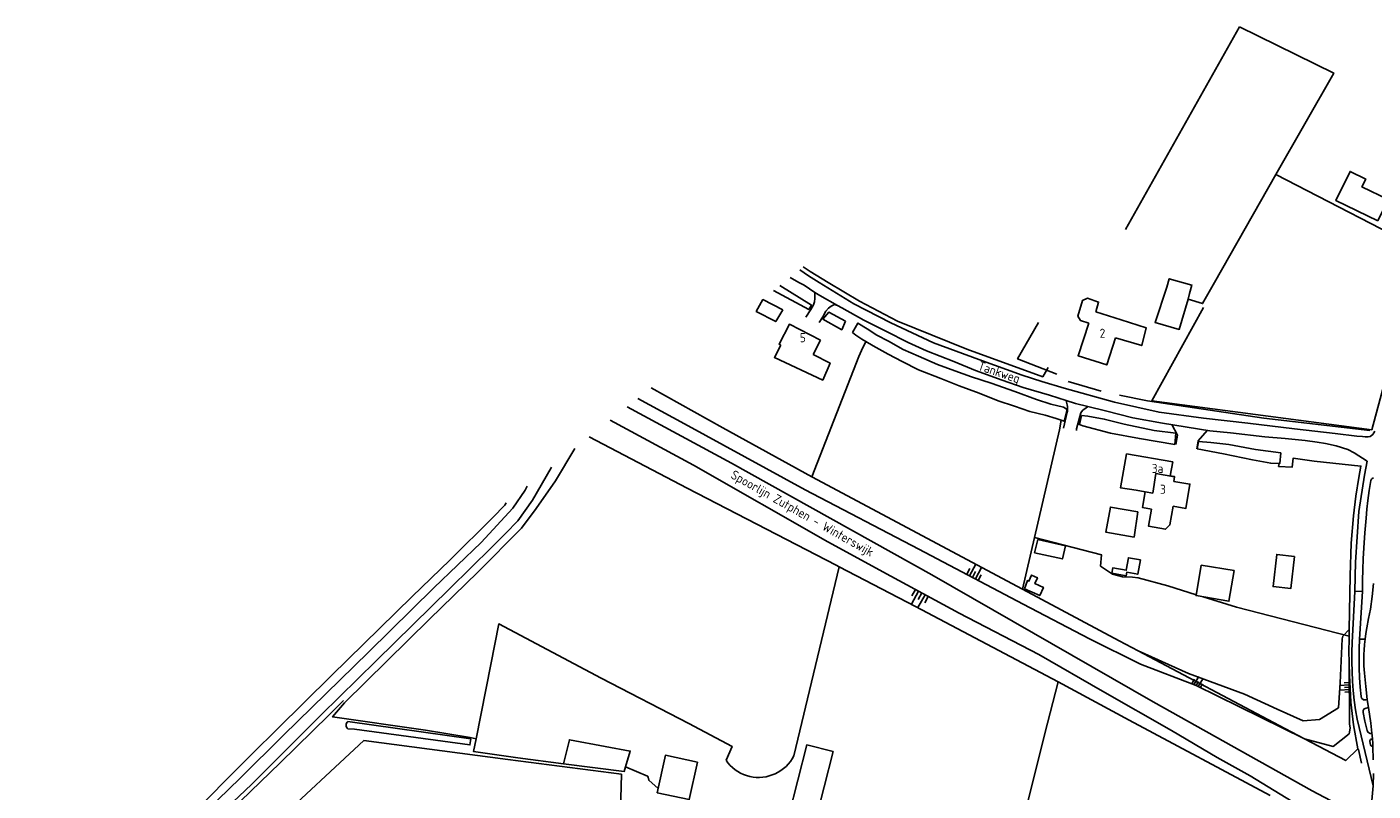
# Model space of a CAD drawing. Header units: metres. Extents: x 233829 to 239427, y 444283 to 448222.
# Tile 163 of 171: x 237457 to 237828, y 447860 to 448070. Entities that reach past the tile are written whole.
import ezdxf

# ---------------------------------------------------------------- set-up
doc = ezdxf.new("R2010")
doc.units = ezdxf.units.M
doc.header["$MEASUREMENT"] = 0
for name, color, linetype in [('ASSPOOR', 253, 'Continuous'), ('BIJGEBOUW', 4, 'Continuous'), ('DAKRAND', 4, 'Continuous'), ('DAKRAND-BYG', 4, 'Continuous'), ('HEG', 253, 'Continuous'), ('HEK', 253, 'Continuous'), ('HOOFDGEBOUW', 4, 'Continuous'), ('HUISNUMMER', 253, 'Continuous'), ('INSTEEKSLOOT', 153, 'Continuous'), ('KANTVERH', 253, 'Continuous'), ('OVLIJNOBJ', 253, 'Continuous'), ('RASTER', 253, 'Continuous'), ('STRAATNAAM', 253, 'Continuous'), ('TALUD', 253, 'Continuous'), ('TUSSENMUUR', 253, 'Continuous')]:
    doc.layers.add(name, color=color, linetype=linetype)
doc.styles.get("Standard").update_dxf_attribs({"font": 'iso.shx'})

# ---------------------------------------------------------------- blocks, each defined once
blk = doc.blocks.new('TA', base_point=(75009.5, 300012))
for p, q in [((75009.5, 300012.5), (75010, 300012.5)), ((75009.5, 300012.25), (75010.5, 300012.25)), ((75009.5, 300012), (75010, 300012)), ((75009.5, 300011.75), (75010.5, 300011.75)), ((75009.5, 300011.5), (75010, 300011.5))]:
    blk.add_line(p, q)

msp = doc.modelspace()

# ---------------------------------------------------------------- linework, layer by layer
at = {"layer": 'ASSPOOR'}
msp.add_lwpolyline([(237622.38, 447965.73), (237651.07, 447950.28), (237706.18, 447919.51), (237767.14, 447884.5), (237810.86, 447860.09), (237824.64, 447852.77), (237827.76, 447851.09), (237832.77, 447848.42), (237837.8, 447845.75), (237857.05, 447835.57), (237858.82, 447834.64), (237879.8, 447823.18), (237904.02, 447810.23), (237933.45, 447794.37), (237936.7, 447792.71), (237999.57, 447758.89), (238000, 447758.66)], dxfattribs=at)
at = {"layer": 'BIJGEBOUW'}
msp.add_lwpolyline([(237666.88, 447853.3), (237674.14, 447851.46), (237679.06, 447870.84), (237671.79, 447872.68), (237666.88, 447853.3)], dxfattribs=at)
at = {"layer": 'DAKRAND'}
msp.add_line((237761.87, 447929.83), (237762.87, 447936.8), dxfattribs=at)
for points in [[(237751.32, 447991.93), (237752.1, 447994.57), (237749.03, 447995.66), (237747.71, 447995.03), (237746.36, 447990.74), (237747.17, 447989.46), (237749.38, 447988.8)], [(237758.33, 447989.67), (237765.22, 447987.47), (237764, 447982.59), (237756.73, 447984.69)], [(237673.58, 447980.1), (237678.23, 447977.77), (237676.2, 447973.09), (237662.91, 447979.36), (237664.68, 447982.71)], [(237762.44, 447942.79), (237758.13, 447943.49), (237759.79, 447952.8)], [(237772.8, 447945.15), (237777.26, 447944.5), (237776.12, 447937.78), (237772.62, 447938.41)], [(237766.71, 447937.62), (237765.89, 447932.87), (237770.55, 447932.07), (237771.74, 447933.24), (237772.62, 447938.41)]]:
    msp.add_lwpolyline(points, dxfattribs=at)
at = {"layer": 'DAKRAND-BYG'}
for points in [[(237828.94, 448016.93), (237817.4, 448022.53), (237821.3, 448030.55), (237825.63, 448028.45), (237824.58, 448026.28), (237831.79, 448022.78), (237828.94, 448016.93)], [(237770.87, 447998.68), (237771.56, 448000.98), (237777.78, 447999.23), (237777.17, 447996.91)], [(237777.17, 447996.91), (237776.72, 447995.35), (237774.29, 447987.04), (237767.64, 447988.98), (237770.87, 447998.68)], [(237665.2, 447992.43), (237663.29, 447989.21), (237657.91, 447992), (237659.72, 447995.26), (237665.2, 447992.43)], [(237734.47, 447925.59), (237742.16, 447923.86), (237742.98, 447927.49), (237735.43, 447929.19), (237734.47, 447925.59)], [(237805.98, 447924.57), (237804.98, 447915.72), (237800.15, 447916.28), (237801.15, 447925.12), (237805.98, 447924.57)], [(237763.61, 447923.61), (237762.9, 447919.65), (237759.86, 447920.19), (237759.7, 447919.27), (237755.76, 447919.98), (237756.02, 447921.42), (237759.72, 447920.75), (237760.34, 447924.2), (237763.61, 447923.61)], [(237780.35, 447922.18), (237789.41, 447920.65), (237787.98, 447912.23), (237778.93, 447913.77), (237780.35, 447922.18)], [(237731.68, 447915.66), (237735.92, 447913.78), (237736.92, 447916.06), (237734.57, 447917.1), (237735.28, 447918.71), (237733.67, 447919.42), (237732.93, 447917.74), (237732.52, 447917.92), (237731.68, 447915.66)], [(237641.71, 447867.92), (237639.46, 447857.62), (237630.68, 447859.53), (237632.93, 447869.83), (237641.71, 447867.92)]]:
    msp.add_lwpolyline(points, dxfattribs=at)
at = {"layer": 'HEG'}
for p, q in [((237752.86, 447970.02), (237743.7, 447972.72)), ((237765.56, 447967.41), (237757.91, 447968.97))]:
    msp.add_line(p, q, dxfattribs=at)
msp.add_lwpolyline([(237740.62, 447974.73), (237729.8, 447978.94), (237735.56, 447988.95)], dxfattribs=at)
at = {"layer": 'HEK'}
for p, q in [((237759.54, 448014.55), (237790.92, 448070.31)), ((237766.8, 447967.38), (237780.95, 447993.09))]:
    msp.add_line(p, q, dxfattribs=at)
for points in [[(237790.92, 448070.31), (237816.83, 448057.59), (237800.93, 448029.68), (237784.04, 448000)], [(237776.72, 447995.35), (237780.71, 447994.15), (237784.04, 448000)], [(237826.73, 447959.22), (237797.62, 447962.61), (237765.56, 447967.41)], [(237673.17, 447946.43), (237731.2, 447915.51), (237757.76, 447901.34), (237763.02, 447898.56), (237801.82, 447878.04), (237808.74, 447874.38), (237820.12, 447868.36), (237823.42, 447871.63), (237823.59, 447871.45), (237824.44, 447867.66)], [(237728.63, 447840.94), (237738.08, 447878.67), (237741.01, 447890.02)], [(237549.74, 447768.52), (237527.9, 447746.11), (237513.95, 447731.87), (237509.64, 447728.11), (237507.52, 447726.21), (237502.57, 447723.32), (237497.65, 447720.46), (237477.15, 447710.45), (237456.55, 447700.37), (237459.3, 447766.04), (237461.94, 447831.03), (237479.12, 447829.47), (237493.32, 447828.19), (237498.63, 447830.29), (237506.59, 447833.38), (237524.92, 447850.56), (237549.89, 447873.86), (237589.58, 447868.7), (237620.82, 447864.63)], [(237620.82, 447864.63), (237620.23, 447844.55), (237619.68, 447824.49), (237615.71, 447823.71), (237610.1, 447822.69), (237602.73, 447818.37), (237595.39, 447814.04), (237575.08, 447793.98), (237560.89, 447779.95)]]:
    msp.add_lwpolyline(points, dxfattribs=at)
at = {"layer": 'HOOFDGEBOUW'}
for p, q in [((237751.32, 447991.93), (237758.33, 447989.67)), ((237675.62, 447984.08), (237673.58, 447980.1)), ((237773.04, 447946.51), (237772.8, 447945.15)), ((237764.93, 447942.35), (237762.44, 447942.79))]:
    msp.add_line(p, q, dxfattribs=at)
for points in [[(237664.68, 447982.71), (237664.2, 447982.96), (237667.02, 447988.47), (237675.62, 447984.08)], [(237756.73, 447984.69), (237754.36, 447977.28), (237746.49, 447979.8), (237749.38, 447988.8)], [(237759.79, 447952.8), (237772.51, 447950.58), (237771.84, 447946.73), (237773.04, 447946.53), (237773.04, 447946.51)], [(237766.71, 447937.62), (237764.18, 447938.07), (237764.93, 447942.35)], [(237761.87, 447929.83), (237754.12, 447931.21), (237755.35, 447938.14), (237762.87, 447936.8)]]:
    msp.add_lwpolyline(points, dxfattribs=at)
at = {"layer": 'INSTEEKSLOOT'}
msp.add_line((237579.35, 447874.36), (237545.48, 447879.11), dxfattribs=at)
for points in [[(237662.64, 447997.73), (237672.33, 447992.51), (237673.09, 447993.76), (237664.41, 447999.14)], [(237682.5, 447989.29), (237681.41, 447986.96), (237676.23, 447989.89), (237677.91, 447991.84), (237682.5, 447989.29)], [(237743.46, 447965.04), (237742.46, 447965.66), (237738.97, 447966.5), (237734.99, 447967.76), (237729.03, 447969.94), (237722.59, 447972.25), (237717.11, 447974.02), (237712.55, 447975.62), (237707.79, 447977.39), (237702.55, 447979.67), (237698.3, 447981.48), (237694.29, 447983.8), (237691.07, 447985.47), (237688.43, 447987.18), (237685.86, 447988.78), (237684.42, 447986.24), (237685.35, 447985.46), (237686.96, 447984.37), (237688.03, 447983.72), (237690.05, 447982.49), (237694.23, 447980.27), (237698.1, 447978.23), (237702.59, 447975.91), (237708.66, 447973.56), (237713.73, 447971.52), (237719.21, 447969.51), (237724.48, 447967.4), (237729.01, 447965.9), (237733.19, 447964.47), (237737.43, 447963.45), (237740.48, 447962.57), (237741.85, 447962.09)], [(237741.85, 447962.09), (237742.61, 447961.82), (237743.46, 447965.04)], [(237773.36, 447958.53), (237773.06, 447955.41), (237763.36, 447957), (237755.38, 447958.49), (237747.78, 447960.53), (237746.85, 447960.84), (237747.43, 447963.34), (237749.14, 447963.14), (237753.66, 447962.39), (237759.18, 447960.97), (237767.4, 447959.24), (237773.36, 447958.53)], [(237802.3, 447953.08), (237802.03, 447950.17), (237801.82, 447950.17), (237799.5, 447950.2), (237794.43, 447951.18), (237786.48, 447952.81), (237779.26, 447954.2), (237779.56, 447956.22), (237783.02, 447955.95), (237787.95, 447955.41), (237795.31, 447954.03), (237802.3, 447953.08)], [(237601.55, 447949.17), (237601.44, 447948.94), (237596.35, 447940.08), (237592.26, 447934.39), (237588.94, 447930.89), (237585.14, 447927.09), (237573.58, 447915.72), (237553.34, 447895.82), (237538.22, 447880.97), (237533.76, 447876.55), (237525.41, 447868.19)], [(237515.89, 447863.57), (237527.77, 447875.41), (237551.16, 447898.2), (237569.22, 447915.9), (237582.22, 447928.44), (237590.91, 447937.88), (237594.28, 447942.85), (237594.86, 447943.86)], [(237545.48, 447879.11), (237545.29, 447878.91), (237545.14, 447878.67), (237545.05, 447878.4), (237545.03, 447878.12), (237545.07, 447877.84), (237545.17, 447877.57), (237545.33, 447877.34), (237545.54, 447877.15)], [(237545.54, 447877.15), (237547.38, 447877.01), (237579.11, 447872.69), (237579.35, 447874.36)], [(237491.2, 447841.07), (237491.99, 447841.24), (237492.57, 447841.42), (237493.36, 447841.59), (237494.35, 447841.8), (237495.21, 447842.11), (237496.34, 447842.59), (237497.19, 447843.03), (237498.08, 447843.45), (237499.35, 447844.17), (237500.51, 447845.06), (237502.18, 447846.3), (237503.76, 447847.43), (237518.96, 447861.77), (237525.41, 447868.19)], [(237484.11, 447844.55), (237485.62, 447844.52), (237486.88, 447844.48), (237487.71, 447844.49), (237489.01, 447844.49), (237489.76, 447844.49), (237490.75, 447844.6), (237491.47, 447844.77), (237492.36, 447845.01), (237493.18, 447845.18), (237493.76, 447845.32), (237494.65, 447845.56), (237495.75, 447845.98), (237496.53, 447846.42), (237497.46, 447846.94), (237498.21, 447847.39), (237499.44, 447848.21), (237501.32, 447849.58), (237503.64, 447851.61), (237515.89, 447863.57)]]:
    msp.add_lwpolyline(points, dxfattribs=at)
at = {"layer": 'KANTVERH'}
for p, q in [((237669.86, 448003.47), (237672.31, 448001.79)), ((237667.21, 448001.36), (237669.65, 448000)), ((237672.31, 448001.79), (237675.2, 448000)), ((237825.99, 447950.8), (237822.46, 447953.06)), ((237822.64, 447914.95), (237821.92, 447900.87)), ((237822.62, 447915), (237824.69, 447914.95)), ((237824.69, 447914.95), (237823.93, 447901.79)), ((237823.93, 447901.79), (237825.44, 447901.81)), ((237826.03, 447885.15), (237826.12, 447884.52)), ((237826.4, 447882.94), (237826.12, 447884.52)), ((237826.4, 447882.94), (237825.7, 447882.82)), ((237827, 447878.71), (237826.4, 447882.94)), ((237823.27, 447879.74), (237827.64, 447861.43)), ((237827.34, 447875.92), (237827, 447878.71)), ((237826.73, 447873.62), (237826.95, 447872.67)), ((237827.15, 447875.86), (237827.34, 447875.92)), ((237827.48, 447874.24), (237827.33, 447874.25)), ((237827.4, 447875.31), (237827.34, 447875.92)), ((237827.48, 447874.24), (237827.4, 447875.31)), ((237827.55, 447873.14), (237827.48, 447874.24)), ((237827.59, 447872.26), (237827.55, 447873.14)), ((237827.43, 447872.26), (237827.59, 447872.26)), ((237827.7, 447868.56), (237827.59, 447872.26)), ((237827.64, 447861.43), (237827.75, 447864.86)), ((237827.64, 447861.43), (237826.82, 447852.45))]:
    msp.add_line(p, q, dxfattribs=at)
for points in [[(237669.65, 448000), (237671.05, 447999.22), (237674.07, 447997.24), (237673.99, 447996.63), (237674, 447995.6), (237673.96, 447994.68), (237673.66, 447993.79), (237672.94, 447992.52), (237671.58, 447990.43)], [(237675.2, 448000), (237684.78, 447994.05), (237694.96, 447988.9), (237706.65, 447983.38), (237719.15, 447978.79), (237731.04, 447974.46), (237736.53, 447972.76), (237742.66, 447970.86), (237756.5, 447966.99), (237768.76, 447964.27), (237780.98, 447962.59), (237793.21, 447961.28), (237805.98, 447959.73), (237817.18, 447958.39), (237823.14, 447957.65), (237824.71, 447957.54), (237825.5, 447957.51), (237826.25, 447957.51), (237826.87, 447957.58), (237827.55, 447958.17), (237828.1, 447959.06)], [(237674.07, 447997.24), (237675.36, 447996.39), (237680.23, 447993.67), (237679.44, 447993.9), (237678.55, 447993.49), (237677.77, 447992.87), (237677.09, 447992.05), (237676.27, 447990.51), (237675.24, 447988.93)], [(237680.23, 447993.67), (237681.47, 447992.98), (237687.53, 447989.57), (237693.53, 447986.54), (237699.73, 447983.43), (237704.77, 447981.12), (237712.24, 447978.19), (237718.27, 447975.74), (237725.6, 447973.05), (237731.39, 447971.04), (237738.62, 447968.97), (237743.16, 447967.49), (237743.25, 447966.99), (237743.45, 447966.31), (237743.52, 447965.86), (237743.59, 447964.9), (237743.6, 447964.46), (237743.49, 447964.25), (237742.47, 447959.87)], [(237743.16, 447967.49), (237745.75, 447966.66), (237749.13, 447965.82), (237748.63, 447965.33), (237748.15, 447965.09), (237747.74, 447964.78), (237747.43, 447964.36), (237747.19, 447964.06), (237746.07, 447959.71), (237746.07, 447959.19)], [(237749.13, 447965.82), (237754, 447964.62), (237761.57, 447962.75), (237769.72, 447961.23), (237782.74, 447959.13), (237788.42, 447958.6), (237797.84, 447957.52), (237803.42, 447957.02), (237808.93, 447956.48), (237812.29, 447955.98), (237814.55, 447955.64), (237817.49, 447955), (237820.68, 447953.98), (237822.46, 447953.06)], [(237772.26, 447960.84), (237773.78, 447957.9), (237773.34, 447955.37)], [(237779.12, 447954.22), (237779.48, 447956.34), (237782.02, 447959.22)], [(237825.99, 447950.8), (237825.29, 447946.97), (237823.73, 447936.9), (237822.82, 447923), (237822.62, 447915), (237822.64, 447914.95)], [(237827.04, 447945.43), (237826.6, 447942.7), (237826.22, 447939.97)], [(237827.23, 447945.83), (237827.11, 447945.64), (237827.04, 447945.43)], [(237827.76, 447946.19), (237827.57, 447946.1), (237827.39, 447945.98), (237827.23, 447945.83)], [(237826.22, 447939.97), (237825.93, 447937.56), (237825.7, 447935.14)], [(237825.7, 447935.14), (237825.38, 447931.04), (237825.11, 447926.95)], [(237825.11, 447926.95), (237824.94, 447923.95), (237824.82, 447920.95)], [(237824.82, 447920.95), (237824.74, 447917.95), (237824.69, 447914.95)], [(237826.9, 447910.01), (237827.37, 447913.54), (237827.79, 447917.08)], [(237825.91, 447904.93), (237826.42, 447907.47), (237826.9, 447910.01)], [(237825.91, 447904.93), (237825.66, 447903.37), (237825.44, 447901.81)], [(237821.92, 447900.87), (237821.83, 447898.22), (237821.81, 447895.56), (237821.86, 447892.91), (237821.99, 447890.26), (237822.2, 447887.62), (237822.48, 447884.98), (237822.83, 447882.36), (237823.27, 447879.74)], [(237823.93, 447901.79), (237823.83, 447899.16), (237823.8, 447896.52), (237823.83, 447893.88), (237823.94, 447891.24), (237824.11, 447888.61), (237824.35, 447885.98)], [(237825.44, 447901.81), (237825.28, 447900.28), (237825.15, 447898.74)], [(237825.15, 447898.74), (237825.1, 447897.63), (237825.09, 447896.52)], [(237825.09, 447896.52), (237825.14, 447894.49), (237825.27, 447892.46)], [(237825.27, 447892.46), (237825.61, 447888.8), (237826.03, 447885.15)], [(237824.35, 447885.98), (237824.49, 447885.59), (237825.03, 447885.14), (237825.69, 447885.1), (237826.03, 447885.15)], [(237825.7, 447882.82), (237825.45, 447882.73), (237825.22, 447882.58), (237825.05, 447882.38), (237824.94, 447882.13), (237824.91, 447881.86), (237824.94, 447881.6)], [(237824.94, 447881.6), (237825.4, 447879.23), (237826, 447876.69)], [(237826, 447876.69), (237826.09, 447876.45), (237826.23, 447876.24), (237826.42, 447876.07), (237826.64, 447875.94), (237826.89, 447875.87), (237827.15, 447875.86)], [(237827.33, 447874.25), (237827.13, 447874.23), (237826.95, 447874.14), (237826.82, 447874), (237826.74, 447873.82), (237826.73, 447873.62)], [(237826.95, 447872.67), (237827.02, 447872.51), (237827.13, 447872.39), (237827.27, 447872.3), (237827.43, 447872.26)]]:
    msp.add_lwpolyline(points, dxfattribs=at)
at = {"layer": 'OVLIJNOBJ'}
msp.add_line((237668.23, 447869.66), (237680.73, 447921.7), dxfattribs=at)
for points in [[(237670.85, 448004.26), (237672.78, 448002.96), (237677.68, 448000)], [(237677.68, 448000), (237686.29, 447994.8), (237696.74, 447989.32), (237715.83, 447981.59), (237736.73, 447974.03), (237738.19, 447976.6)], [(237625.33, 447968.08), (237638.2, 447961.07), (237671.38, 447942.94), (237702.67, 447926.59), (237731.35, 447911.39), (237749.6, 447901.88), (237763.65, 447894.95), (237778.96, 447889.04), (237808.74, 447874.38), (237816.7, 447872.29), (237821.1, 447875.74), (237821.34, 447877.27), (237821.15, 447878.51), (237821.06, 447895.16)], [(237617.73, 447962.04), (237640.61, 447949.64), (237677.6, 447928.58), (237694.95, 447919.15), (237713.72, 447908.94), (237735.64, 447897.56), (237753.18, 447887.49), (237772.15, 447876.68), (237784.76, 447869.2), (237793.8, 447864.18), (237823.1, 447846.33)], [(237819.16, 447901.88), (237819.35, 447902.62), (237821.09, 447904.47)], [(237763.02, 447898.56), (237776.82, 447892.38), (237792.24, 447886.66), (237801.27, 447882.53), (237808.41, 447879.31), (237812.89, 447879.66), (237818.11, 447882.92), (237818.59, 447889.81), (237819.16, 447901.88)], [(237741.01, 447890.02), (237760.48, 447879.48), (237799.3, 447858.74)], [(237505.03, 447846.67), (237526.93, 447867.79), (237540.26, 447880.84), (237544.31, 447884.89)], [(237649.58, 447868.45), (237650.12, 447867.73), (237650.72, 447867.06), (237651.37, 447866.44), (237652.07, 447865.87), (237652.82, 447865.37), (237653.6, 447864.93), (237654.41, 447864.55), (237655.26, 447864.25), (237656.13, 447864.01), (237657.01, 447863.85), (237657.9, 447863.76), (237658.8, 447863.74), (237659.7, 447863.8), (237660.59, 447863.93), (237661.46, 447864.14), (237662.32, 447864.41), (237663.15, 447864.76), (237663.95, 447865.17), (237664.71, 447865.65), (237665.43, 447866.19), (237666.1, 447866.78), (237666.72, 447867.43), (237667.29, 447868.13), (237667.79, 447868.87), (237668.23, 447869.66)]]:
    msp.add_lwpolyline(points, dxfattribs=at)
at = {"layer": 'RASTER'}
for points in [[(237800.93, 448029.68), (237844.25, 448007.26), (237843.53, 448005.55), (237842.38, 448002.77), (237841.14, 448000)], [(237766.8, 447967.38), (237827.27, 447959.43), (237832.17, 447977.45), (237835.87, 447988.79), (237840.47, 447998.52), (237841.14, 448000)], [(237673.17, 447946.43), (237686.15, 447979.57), (237686.9, 447981.25), (237688.03, 447983.72)], [(237628.96, 447970.96), (237648.7, 447959.99), (237673.17, 447946.43)], [(237731.2, 447915.51), (237734.51, 447929.76), (237741.38, 447959.42), (237741.85, 447962.09)], [(237611.96, 447957.45), (237638.93, 447943.39), (237679.92, 447922.12), (237680.73, 447921.7)], [(237604.87, 447867.49), (237592.29, 447869.11), (237580.1, 447870.84), (237580.87, 447874.33), (237579.22, 447874.69), (237566.87, 447876.72), (237541.33, 447880.38), (237544.56, 447884.3), (237568.01, 447907.31), (237581.31, 447920.24), (237593.27, 447932.38), (237597.35, 447937.75), (237602.64, 447945.41), (237607.98, 447954.28)], [(237821.05, 447902.59), (237821.09, 447904.47), (237821.37, 447919.19), (237821.66, 447928.23), (237822.26, 447935.73), (237822.93, 447941.14), (237823.74, 447946.31), (237824.28, 447949.43), (237811.43, 447950.8), (237805.62, 447951.58), (237805.39, 447949.15), (237801.65, 447949.35), (237801.82, 447950.17)], [(237519.4, 447870.38), (237526.06, 447877.03), (237541.02, 447891.78), (237563.25, 447913.5), (237573.6, 447923.56), (237585.41, 447935.29), (237588.69, 447938.68), (237589.12, 447939.29)], [(237734.51, 447929.76), (237752.95, 447924.97), (237752.65, 447921.92), (237755.95, 447919.7), (237758.72, 447918.92), (237761.42, 447918.86), (237763, 447918.69), (237771.12, 447916.45), (237778.97, 447914.03)], [(237680.73, 447921.7), (237701.75, 447910.79), (237741.01, 447890.02)], [(237780.91, 447913.43), (237790.1, 447910.6), (237821.05, 447902.59), (237821.04, 447901.63)], [(237580.87, 447874.33), (237584.86, 447894.81), (237587.04, 447906), (237615.24, 447891.05), (237639.38, 447878.55), (237651.24, 447872.27), (237649.58, 447868.45)], [(237823.42, 447871.63), (237822.23, 447878.21), (237821.5, 447884.44), (237821.12, 447891.85), (237821.06, 447895.16), (237820.99, 447898.69), (237821.04, 447901.63)], [(237604.87, 447867.49), (237621.52, 447865.36), (237621.9, 447866.61), (237623.23, 447871), (237616.29, 447872.28), (237606.5, 447874.12), (237604.87, 447867.49)], [(237471.39, 447848.02), (237489.07, 447846.54), (237491.36, 447846.82), (237493.79, 447847.34), (237495.57, 447848.06), (237497.35, 447849.23), (237500.15, 447851.02), (237519.4, 447870.38)], [(237621.9, 447866.61), (237628, 447864.04), (237628.15, 447863.82), (237628.34, 447862.97), (237630.93, 447860.69)]]:
    msp.add_lwpolyline(points, dxfattribs=at)
at = {"layer": 'TUSSENMUUR'}
msp.add_lwpolyline([(237764.93, 447942.35), (237767.03, 447941.99), (237767.88, 447947.43), (237773.04, 447946.51)], dxfattribs=at)

# ---------------------------------------------------------------- block references
at = {"layer": 'TALUD'}
for p, xscale, yscale, rotation in [((237717.4, 447918.8), 3.6, 3.6, 61.84599999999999), ((237703.48, 447914.51), 4.06, 4.06, 240.9152), ((237778.97, 447889.07), 2.47, 2.47, 59.5168), ((237821.08, 447888.58), 2.64, 2.64, 184.0206)]:
    msp.add_blockref('TA', p, dxfattribs=dict(at, xscale=xscale, yscale=yscale, rotation=rotation))

# ---------------------------------------------------------------- texts
at = {"layer": 'HUISNUMMER'}
for s, p in [('5', (237669.91, 447983.52)), ('2', (237752.41, 447984.74)), ('3a', (237766.76, 447947.54)), ('3', (237769.03, 447941.8))]:
    msp.add_text(s, height=2.5, dxfattribs=at).set_placement(p)
at = {"layer": 'STRAATNAAM'}
for s, rotation, p in [('Tankweg', 341.2024, (237718.72, 447975.99)), ('Spoorlijn Zutphen - Winterswijk', 330.5393, (237650.65, 447946.28))]:
    msp.add_text(s, height=2.5, rotation=rotation, dxfattribs=at).set_placement(p)

doc.saveas('drawing.dxf')
